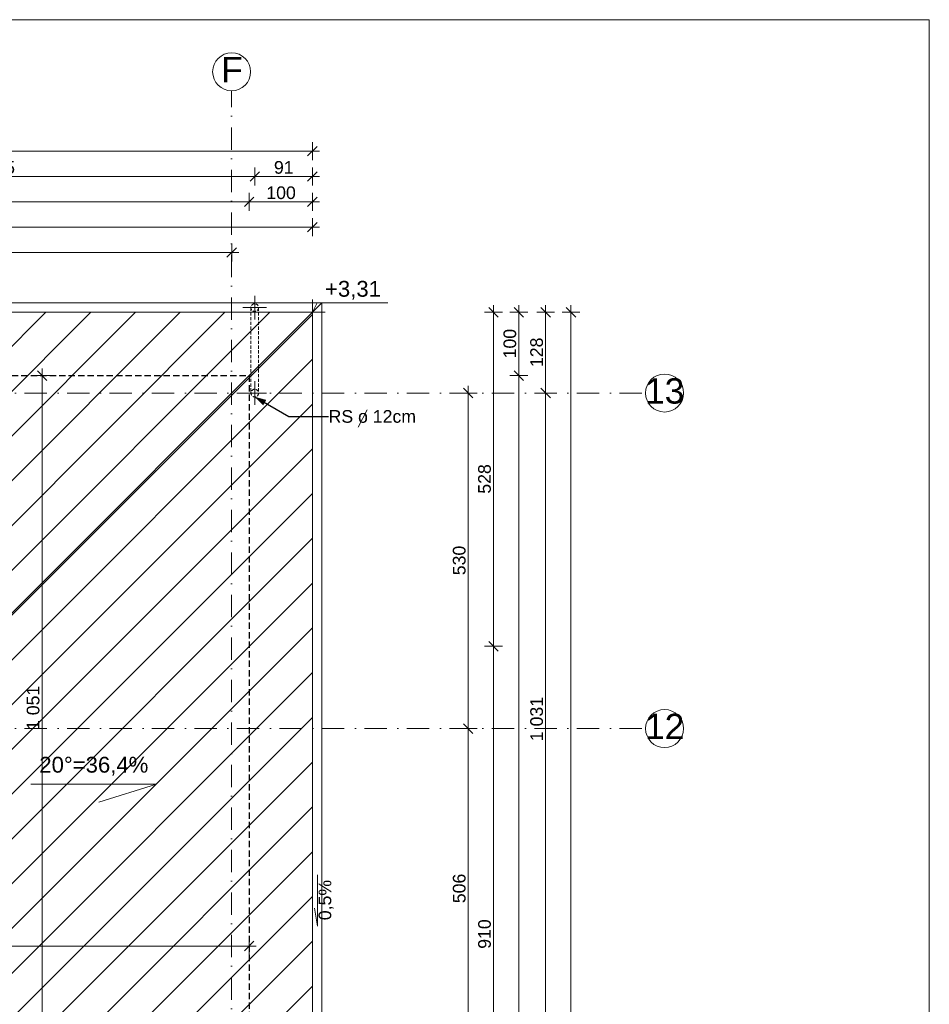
# Model space of a CAD drawing. Header units: centimetres. Extents: x -43488 to -10641, y 2063 to 22960.
# Tile 36 of 71: x -40155 to -38718, y 10271 to 11826. Entities that reach past the tile are written whole.
import ezdxf

# ---------------------------------------------------------------- set-up
doc = ezdxf.new("R2010")
doc.units = ezdxf.units.CM
doc.header["$MEASUREMENT"] = 0
for name, pattern in [('Kreski i kropki', [67.027776, 35.277777, -17.638888, 0, -14.111111]), ('Przerywana BARDZO DROBNA', [7.5, 5, -2.5]), ('Przerywana krótka2', [15, 10, -5])]:
    doc.linetypes.add(name, pattern=pattern)
for name, color, linetype, lineweight, true_color in [('!!!_LINIE_Nr_pióra__6', 7, 'Continuous', 18, 0x3fa3ff), ('!!!Wymiarowanie_Nr_pióra__3', 7, 'Continuous', 35, 0xff6500), ('!!!Wymiarowanie_Nr_pióra__6', 7, 'Continuous', 18, 0x3fa3ff), ('!osie_Nr_pióra__6', 7, 'Continuous', 18, 0x3fa3ff), ('!osie_Nr_pióra__8', 7, 'Continuous', 13, 0x42bda7), ('!powierzchnie_Nr_pióra__8', 7, 'Continuous', 13, 0x42bda7), ('!stolarka_Nr_pióra__5', 7, 'Continuous', 20, 0xfc3c2c), ('_wyposazenie_Nr_pióra__6', 7, 'Continuous', 18, 0x3fa3ff), ('CIENKA_Nr_pióra__4', 7, 'Continuous', 25, 0x31fd59), ('CIENKA_Nr_pióra__6', 7, 'Continuous', 18, 0x3fa3ff), ('linie pomocnicze_Nr_pióra__6', 7, 'Continuous', 18, 0x3fa3ff), ('Linie_Nr_pióra__6', 7, 'Continuous', 18, 0x3fa3ff), ('Otoczenie i krajobraz_Nr_pióra__6', 7, 'Continuous', 18, 0x3fa3ff), ('Wymiarowanie pionowe_Nr_pióra__6', 7, 'Continuous', 18, 0x3fa3ff), ('Wymiarowanie pionowe_Nr_pióra__8', 7, 'Continuous', 13, 0x42bda7)]:
    doc.layers.add(name, color=color, linetype=linetype, lineweight=lineweight, true_color=true_color)
doc.layers.add('!!!Wymiarowanie', color=7, linetype='Continuous')
doc.layers.add('!osie_Nr_pióra__10', color=1, linetype='Continuous', lineweight=0)
doc.styles.add('STYL_AUTOMATYCZNY_1', font='txt')
doc.styles.add('STYL_AUTOMATYCZNY_2', font='arial.ttf')
doc.dimstyles.new('STYL_AUTOMATYCZNY__2', dxfattribs={"dimtxt": 20, "dimasz": 14.25, "dimexe": 0.18, "dimexo": 0.0625, "dimgap": 0, "dimtad": 1, "dimtih": 1, "dimtoh": 1, "dimdec": 0, "dimzin": 0, "dimdsep": 46, "dimtxsty": 'STYL_AUTOMATYCZNY_1', "dimblk": 'ARROWHEAD_6', "dimblk1": 'ARROWHEAD_6', "dimblk2": 'ARROWHEAD_6', "dimcen": 0.09, "dimse1": 1, "dimse2": 1, "dimclrd": 256, "dimclre": 256, "dimclrt": 256, "dimazin": 0, "dimtfac": 1, "dimtdec": 4, "dimtmove": 0, "dimatfit": 3, "dimfxl": 1, "dimtolj": 1, "dimtzin": 0, "dimarcsym": 0})
doc.dimstyles.new('STYL_AUTOMATYCZNY__3', dxfattribs={"dimtxt": 20, "dimasz": 14.25, "dimexe": 0.18, "dimexo": 0.0625, "dimgap": 0, "dimtad": 1, "dimdec": 0, "dimzin": 0, "dimdsep": 46, "dimtxsty": 'STYL_AUTOMATYCZNY_1', "dimblk": 'ARROWHEAD_6', "dimblk1": 'ARROWHEAD_6', "dimblk2": 'ARROWHEAD_6', "dimcen": 0.09, "dimse1": 1, "dimse2": 1, "dimclrd": 256, "dimclre": 256, "dimclrt": 256, "dimazin": 0, "dimtfac": 1, "dimtdec": 4, "dimtmove": 0, "dimatfit": 3, "dimfxl": 1, "dimtolj": 1, "dimtzin": 0, "dimarcsym": 0})
doc.dimstyles.new('STYL_AUTOMATYCZNY__9', dxfattribs={"dimtxt": 0.18, "dimasz": 18.24, "dimexe": 0.18, "dimexo": 0.0625, "dimgap": 0, "dimtad": 0, "dimtih": 1, "dimtoh": 1, "dimdec": 4, "dimzin": 0, "dimdsep": 46, "dimcen": 0.09, "dimadec": 0, "dimazin": 0, "dimtfac": 1, "dimtdec": 4, "dimtmove": 0, "dimatfit": 3, "dimldrblk": 'ARROWHEAD_5', "dimfxl": 1, "dimtolj": 1, "dimtzin": 0, "dimarcsym": 0})

# ---------------------------------------------------------------- blocks, each defined once
blk = doc.blocks.new('*D50')
at = {"layer": '!!!Wymiarowanie_Nr_pióra__3', "color": 30, "linetype": 'Continuous', "lineweight": 35, "true_color": 0xff6500}
for p, q in [((-39374.1, 11271.2), (-39359.1, 11256.2)), ((-39374.1, 9026.2), (-39359.1, 9011.2))]:
    blk.add_line(p, q, dxfattribs=at)
at = {"layer": '!!!Wymiarowanie_Nr_pióra__6', "color": 161, "linetype": 'Continuous', "lineweight": 18, "true_color": 0x3fa3ff}
for p, q in [((-39352.6, 11263.7), (-39380.7, 11263.7)), ((-39366.6, 9018.7), (-39366.6, 11263.7)), ((-39352.6, 9018.7), (-39380.7, 9018.7))]:
    blk.add_line(p, q, dxfattribs=at)
at = {"layer": '!!!Wymiarowanie_Nr_pióra__3', "color": 30, "lineweight": 35, "true_color": 0xff6500, "insert": (-39370.6, 10107), "char_height": 20, "attachment_point": 7, "rotation": 90, "style": 'STYL_AUTOMATYCZNY_1'}
blk.add_mtext('\\A1;{\\pql;\\fArial|b0|i0|c238|p38;2\xa0245}', dxfattribs=at)
blk = doc.blocks.new('ARROWHEAD_6')
at = {"color": 0, "linetype": 'Continuous', "lineweight": 0}
for p, q in [((0, 0), (-1, 0)), ((-0.5, -0.5), (0.5, 0.5))]:
    blk.add_line(p, q, dxfattribs=at)
blk = doc.blocks.new('*D51')
at = {"layer": '!!!Wymiarowanie_Nr_pióra__3', "color": 30, "linetype": 'Continuous', "lineweight": 35, "true_color": 0xff6500}
for p, q in [((-39359.1, 11356.2), (-39374.1, 11371.2)), ((-39374.1, 11271.2), (-39359.1, 11256.2))]:
    blk.add_line(p, q, dxfattribs=at)
at = {"layer": '!!!Wymiarowanie_Nr_pióra__6', "color": 161, "linetype": 'Continuous', "lineweight": 18, "true_color": 0x3fa3ff}
for p, q in [((-39366.6, 11363.7), (-39366.6, 11374.9)), ((-39352.6, 11363.7), (-39380.7, 11363.7)), ((-39366.6, 11263.7), (-39366.6, 11363.7)), ((-39352.6, 11263.7), (-39380.7, 11263.7))]:
    blk.add_line(p, q, dxfattribs=at)
at = {"layer": '!!!Wymiarowanie_Nr_pióra__3', "color": 30, "lineweight": 35, "true_color": 0xff6500, "insert": (-39370.6, 11290.9), "char_height": 20, "attachment_point": 7, "rotation": 90, "style": 'STYL_AUTOMATYCZNY_1'}
blk.add_mtext('\\A1;{\\pql;\\fArial|b0|i0|c238|p38;100}', dxfattribs=at)
blk = doc.blocks.new('*D55')
at = {"layer": '!!!Wymiarowanie_Nr_pióra__3', "color": 30, "linetype": 'Continuous', "lineweight": 35, "true_color": 0xff6500}
for p, q in [((-40612.8, 11465.8), (-40627.8, 11450.8)), ((-39827.8, 11450.8), (-39812.8, 11465.8))]:
    blk.add_line(p, q, dxfattribs=at)
at = {"layer": '!!!Wymiarowanie_Nr_pióra__6', "color": 161, "linetype": 'Continuous', "lineweight": 18, "true_color": 0x3fa3ff}
for p, q in [((-40620.3, 11444.2), (-40620.3, 11472.3)), ((-39820.3, 11444.2), (-39820.3, 11472.3)), ((-40620.3, 11458.3), (-39820.3, 11458.3)), ((-39820.3, 11458.3), (-39809.1, 11458.3))]:
    blk.add_line(p, q, dxfattribs=at)
at = {"layer": '!!!Wymiarowanie_Nr_pióra__3', "color": 30, "lineweight": 35, "true_color": 0xff6500, "insert": (-40243.1, 11462.3), "char_height": 20, "attachment_point": 7, "style": 'STYL_AUTOMATYCZNY_1'}
blk.add_mtext('\\A1;{\\pql;\\fArial|b0|i0|c238|p38;800}', dxfattribs=at)
blk = doc.blocks.new('*D61')
at = {"layer": '!!!Wymiarowanie_Nr_pióra__3', "color": 30, "linetype": 'Continuous', "lineweight": 35, "true_color": 0xff6500}
for p, q in [((-40740.3, 11505.8), (-40755.3, 11490.8)), ((-39700.3, 11490.8), (-39685.3, 11505.8))]:
    blk.add_line(p, q, dxfattribs=at)
at = {"layer": '!!!Wymiarowanie_Nr_pióra__6', "color": 161, "linetype": 'Continuous', "lineweight": 18, "true_color": 0x3fa3ff}
for p, q in [((-40747.8, 11484.2), (-40747.8, 11512.3)), ((-39692.8, 11484.2), (-39692.8, 11512.3)), ((-40747.8, 11498.3), (-39692.8, 11498.3)), ((-39692.8, 11498.3), (-39681.6, 11498.3))]:
    blk.add_line(p, q, dxfattribs=at)
at = {"layer": '!!!Wymiarowanie_Nr_pióra__3', "color": 30, "lineweight": 35, "true_color": 0xff6500, "insert": (-40254.5, 11502.3), "char_height": 20, "attachment_point": 7, "style": 'STYL_AUTOMATYCZNY_1'}
blk.add_mtext('\\A1;{\\pql;\\fArial|b0|i0|c238|p38;1\xa0055}', dxfattribs=at)
blk = doc.blocks.new('*D69')
at = {"layer": '!!!Wymiarowanie_Nr_pióra__3', "color": 30, "linetype": 'Continuous', "lineweight": 35, "true_color": 0xff6500}
for p, q in [((-40640.3, 11545.8), (-40655.3, 11530.8)), ((-39785.3, 11545.8), (-39800.3, 11530.8))]:
    blk.add_line(p, q, dxfattribs=at)
at = {"layer": '!!!Wymiarowanie_Nr_pióra__6', "color": 161, "linetype": 'Continuous', "lineweight": 18, "true_color": 0x3fa3ff}
for p, q in [((-40647.8, 11524.2), (-40647.8, 11552.3)), ((-39792.8, 11524.2), (-39792.8, 11552.3)), ((-40647.8, 11538.3), (-39792.8, 11538.3))]:
    blk.add_line(p, q, dxfattribs=at)
at = {"layer": '!!!Wymiarowanie_Nr_pióra__3', "color": 30, "lineweight": 35, "true_color": 0xff6500, "insert": (-40243.1, 11542.3), "char_height": 20, "attachment_point": 7, "style": 'STYL_AUTOMATYCZNY_1'}
blk.add_mtext('\\A1;{\\pql;\\fArial|b0|i0|c238|p38;855}', dxfattribs=at)
blk = doc.blocks.new('*D70')
at = {"layer": '!!!Wymiarowanie_Nr_pióra__3', "color": 30, "linetype": 'Continuous', "lineweight": 35, "true_color": 0xff6500}
for p, q in [((-39785.3, 11545.8), (-39800.3, 11530.8)), ((-39700.3, 11530.8), (-39685.3, 11545.8))]:
    blk.add_line(p, q, dxfattribs=at)
at = {"layer": '!!!Wymiarowanie_Nr_pióra__6', "color": 161, "linetype": 'Continuous', "lineweight": 18, "true_color": 0x3fa3ff}
for p, q in [((-39792.8, 11524.2), (-39792.8, 11552.3)), ((-39692.8, 11524.2), (-39692.8, 11552.3)), ((-39792.8, 11538.3), (-39692.8, 11538.3)), ((-39692.8, 11538.3), (-39681.6, 11538.3))]:
    blk.add_line(p, q, dxfattribs=at)
at = {"layer": '!!!Wymiarowanie_Nr_pióra__3', "color": 30, "lineweight": 35, "true_color": 0xff6500, "insert": (-39765.6, 11542.3), "char_height": 20, "attachment_point": 7, "style": 'STYL_AUTOMATYCZNY_1'}
blk.add_mtext('\\A1;{\\pql;\\fArial|b0|i0|c238|p38;100}', dxfattribs=at)
blk = doc.blocks.new('*D80')
at = {"layer": '!!!Wymiarowanie_Nr_pióra__3', "color": 30, "linetype": 'Continuous', "lineweight": 35, "true_color": 0xff6500}
for p, q in [((-39276.8, 11356.2), (-39291.8, 11371.2)), ((-39291.8, 8676.2), (-39276.8, 8661.2))]:
    blk.add_line(p, q, dxfattribs=at)
at = {"layer": '!!!Wymiarowanie_Nr_pióra__6', "color": 161, "linetype": 'Continuous', "lineweight": 18, "true_color": 0x3fa3ff}
for p, q in [((-39284.3, 11363.7), (-39284.3, 11374.9)), ((-39270.2, 11363.7), (-39298.3, 11363.7)), ((-39284.3, 8668.7), (-39284.3, 11363.7)), ((-39270.2, 8668.7), (-39298.3, 8668.7)), ((-39284.3, 8657.4), (-39284.3, 8668.7))]:
    blk.add_line(p, q, dxfattribs=at)
at = {"layer": '!!!Wymiarowanie_Nr_pióra__3', "color": 30, "lineweight": 35, "true_color": 0xff6500, "insert": (-39288.3, 9982), "char_height": 20, "attachment_point": 7, "rotation": 90, "style": 'STYL_AUTOMATYCZNY_1'}
blk.add_mtext('\\A1;{\\pql;\\fArial|b0|i0|c238|p38;2\xa0695}', dxfattribs=at)
blk = doc.blocks.new('*D81')
at = {"layer": '!!!Wymiarowanie_Nr_pióra__3', "color": 30, "linetype": 'Continuous', "lineweight": 35, "true_color": 0xff6500}
for p, q in [((-42599.3, 11625.8), (-42614.3, 11610.8)), ((-39700.3, 11610.8), (-39685.3, 11625.8))]:
    blk.add_line(p, q, dxfattribs=at)
at = {"layer": '!!!Wymiarowanie_Nr_pióra__6', "color": 161, "linetype": 'Continuous', "lineweight": 18, "true_color": 0x3fa3ff}
for p, q in [((-42618.1, 11618.3), (-42606.8, 11618.3)), ((-42606.8, 11604.2), (-42606.8, 11632.3)), ((-42606.8, 11618.3), (-39692.8, 11618.3)), ((-39692.8, 11604.2), (-39692.8, 11632.3)), ((-39692.8, 11618.3), (-39681.6, 11618.3))]:
    blk.add_line(p, q, dxfattribs=at)
at = {"layer": '!!!Wymiarowanie_Nr_pióra__3', "color": 30, "lineweight": 35, "true_color": 0xff6500, "insert": (-41184, 11622.3), "char_height": 20, "attachment_point": 7, "style": 'STYL_AUTOMATYCZNY_1'}
blk.add_mtext('\\A1;{\\pql;\\fArial|b0|i0|c238|p38;2\xa0914}', dxfattribs=at)
blk = doc.blocks.new('*D95')
at = {"layer": '!!!Wymiarowanie_Nr_pióra__3', "color": 30, "linetype": 'Continuous', "lineweight": 35, "true_color": 0xff6500}
for p, q in [((-39414.1, 10843.7), (-39399.1, 10828.7)), ((-39414.1, 9933.7), (-39399.1, 9918.7))]:
    blk.add_line(p, q, dxfattribs=at)
at = {"layer": '!!!Wymiarowanie_Nr_pióra__6', "color": 161, "linetype": 'Continuous', "lineweight": 18, "true_color": 0x3fa3ff}
for p, q in [((-39392.6, 10836.2), (-39420.7, 10836.2)), ((-39406.6, 9926.2), (-39406.6, 10836.2)), ((-39392.6, 9926.2), (-39420.7, 9926.2))]:
    blk.add_line(p, q, dxfattribs=at)
at = {"layer": '!!!Wymiarowanie_Nr_pióra__3', "color": 30, "lineweight": 35, "true_color": 0xff6500, "insert": (-39410.6, 10358.4), "char_height": 20, "attachment_point": 7, "rotation": 90, "style": 'STYL_AUTOMATYCZNY_1'}
blk.add_mtext('\\A1;{\\pql;\\fArial|b0|i0|c238|p38;910}', dxfattribs=at)
blk = doc.blocks.new('*D96')
at = {"layer": '!!!Wymiarowanie_Nr_pióra__3', "color": 30, "linetype": 'Continuous', "lineweight": 35, "true_color": 0xff6500}
for p, q in [((-39399.1, 11356.2), (-39414.1, 11371.2)), ((-39414.1, 10843.7), (-39399.1, 10828.7))]:
    blk.add_line(p, q, dxfattribs=at)
at = {"layer": '!!!Wymiarowanie_Nr_pióra__6', "color": 161, "linetype": 'Continuous', "lineweight": 18, "true_color": 0x3fa3ff}
for p, q in [((-39406.6, 11363.7), (-39406.6, 11374.9)), ((-39392.6, 11363.7), (-39420.7, 11363.7)), ((-39406.6, 10836.2), (-39406.6, 11363.7)), ((-39392.6, 10836.2), (-39420.7, 10836.2))]:
    blk.add_line(p, q, dxfattribs=at)
at = {"layer": '!!!Wymiarowanie_Nr_pióra__3', "color": 30, "lineweight": 35, "true_color": 0xff6500, "insert": (-39410.6, 11077.2), "char_height": 20, "attachment_point": 7, "rotation": 90, "style": 'STYL_AUTOMATYCZNY_1'}
blk.add_mtext('\\A1;{\\pql;\\fArial|b0|i0|c238|p38;528}', dxfattribs=at)
blk = doc.blocks.new('*D104')
at = {"layer": '!!!Wymiarowanie_Nr_pióra__3', "color": 30, "linetype": 'Continuous', "lineweight": 35, "true_color": 0xff6500}
for p, q in [((-39331.8, 11243.7), (-39316.8, 11228.7)), ((-39331.8, 10212.3), (-39316.8, 10197.3))]:
    blk.add_line(p, q, dxfattribs=at)
at = {"layer": '!!!Wymiarowanie_Nr_pióra__6', "color": 161, "linetype": 'Continuous', "lineweight": 18, "true_color": 0x3fa3ff}
for p, q in [((-39310.2, 11236.2), (-39338.3, 11236.2)), ((-39324.3, 10204.8), (-39324.3, 11236.2)), ((-39310.2, 10204.8), (-39338.3, 10204.8))]:
    blk.add_line(p, q, dxfattribs=at)
at = {"layer": '!!!Wymiarowanie_Nr_pióra__3', "color": 30, "lineweight": 35, "true_color": 0xff6500, "insert": (-39328.3, 10686.3), "char_height": 20, "attachment_point": 7, "rotation": 90, "style": 'STYL_AUTOMATYCZNY_1'}
blk.add_mtext('\\A1;{\\pql;\\fArial|b0|i0|c238|p38;1\xa0031}', dxfattribs=at)
blk = doc.blocks.new('*D105')
at = {"layer": '!!!Wymiarowanie_Nr_pióra__3', "color": 30, "linetype": 'Continuous', "lineweight": 35, "true_color": 0xff6500}
for p, q in [((-39316.8, 11356.2), (-39331.8, 11371.2)), ((-39331.8, 11243.7), (-39316.8, 11228.7))]:
    blk.add_line(p, q, dxfattribs=at)
at = {"layer": '!!!Wymiarowanie_Nr_pióra__6', "color": 161, "linetype": 'Continuous', "lineweight": 18, "true_color": 0x3fa3ff}
for p, q in [((-39324.3, 11363.7), (-39324.3, 11374.9)), ((-39310.2, 11363.7), (-39338.3, 11363.7)), ((-39324.3, 11236.2), (-39324.3, 11363.7)), ((-39310.2, 11236.2), (-39338.3, 11236.2))]:
    blk.add_line(p, q, dxfattribs=at)
at = {"layer": '!!!Wymiarowanie_Nr_pióra__3', "color": 30, "lineweight": 35, "true_color": 0xff6500, "insert": (-39328.3, 11277.2), "char_height": 20, "attachment_point": 7, "rotation": 90, "style": 'STYL_AUTOMATYCZNY_1'}
blk.add_mtext('\\A1;{\\pql;\\fArial|b0|i0|c238|p38;128}', dxfattribs=at)
blk = doc.blocks.new('*D137')
at = {"layer": '!!!Wymiarowanie_Nr_pióra__3', "color": 30, "linetype": 'Continuous', "lineweight": 35, "true_color": 0xff6500}
for p, q in [((-40581.7, 11585.8), (-40596.7, 11570.8)), ((-39776.3, 11585.8), (-39791.3, 11570.8))]:
    blk.add_line(p, q, dxfattribs=at)
at = {"layer": '!!!Wymiarowanie_Nr_pióra__6', "color": 161, "linetype": 'Continuous', "lineweight": 18, "true_color": 0x3fa3ff}
for p, q in [((-40589.2, 11564.2), (-40589.2, 11592.3)), ((-39783.8, 11564.2), (-39783.8, 11592.3)), ((-40589.2, 11578.3), (-39783.8, 11578.3))]:
    blk.add_line(p, q, dxfattribs=at)
at = {"layer": '!!!Wymiarowanie_Nr_pióra__3', "color": 30, "lineweight": 35, "true_color": 0xff6500, "insert": (-40209.3, 11582.3), "char_height": 20, "attachment_point": 7, "style": 'STYL_AUTOMATYCZNY_1'}
blk.add_mtext('\\A1;{\\pql;\\fArial|b0|i0|c238|p38;805}', dxfattribs=at)
blk = doc.blocks.new('*D138')
at = {"layer": '!!!Wymiarowanie_Nr_pióra__3', "color": 30, "linetype": 'Continuous', "lineweight": 35, "true_color": 0xff6500}
for p, q in [((-39776.3, 11585.8), (-39791.3, 11570.8)), ((-39700.3, 11570.8), (-39685.3, 11585.8))]:
    blk.add_line(p, q, dxfattribs=at)
at = {"layer": '!!!Wymiarowanie_Nr_pióra__6', "color": 161, "linetype": 'Continuous', "lineweight": 18, "true_color": 0x3fa3ff}
for p, q in [((-39783.8, 11564.2), (-39783.8, 11592.3)), ((-39692.8, 11564.2), (-39692.8, 11592.3)), ((-39783.8, 11578.3), (-39692.8, 11578.3)), ((-39692.8, 11578.3), (-39681.6, 11578.3))]:
    blk.add_line(p, q, dxfattribs=at)
at = {"layer": '!!!Wymiarowanie_Nr_pióra__3', "color": 30, "lineweight": 35, "true_color": 0xff6500, "insert": (-39753.5, 11582.3), "char_height": 20, "attachment_point": 7, "style": 'STYL_AUTOMATYCZNY_1'}
blk.add_mtext('\\A1;{\\pql;\\fArial|b0|i0|c238|p38;91}', dxfattribs=at)
blk = doc.blocks.new('*D176')
at = {"layer": '!!!Wymiarowanie_Nr_pióra__3', "color": 30, "linetype": 'Continuous', "lineweight": 35, "true_color": 0xff6500}
for p, q in [((-40613.3, 10370.2), (-40628.3, 10355.2)), ((-39800.3, 10355.2), (-39785.3, 10370.2))]:
    blk.add_line(p, q, dxfattribs=at)
at = {"layer": '!!!Wymiarowanie_Nr_pióra__6', "color": 161, "linetype": 'Continuous', "lineweight": 18, "true_color": 0x3fa3ff}
for p, q in [((-40620.8, 10348.7), (-40620.8, 10376.8)), ((-39792.8, 10348.7), (-39792.8, 10376.8)), ((-40620.8, 10362.7), (-39792.8, 10362.7)), ((-39792.8, 10362.7), (-39781.6, 10362.7))]:
    blk.add_line(p, q, dxfattribs=at)
at = {"layer": '!!!Wymiarowanie_Nr_pióra__3', "color": 30, "lineweight": 35, "true_color": 0xff6500, "insert": (-40229.6, 10366.7), "char_height": 20, "attachment_point": 7, "style": 'STYL_AUTOMATYCZNY_1'}
blk.add_mtext('\\A1;{\\pql;\\fArial|b0|i0|c238|p38;828}', dxfattribs=at)
blk = doc.blocks.new('*D206')
at = {"layer": '!!!Wymiarowanie_Nr_pióra__3', "color": 30, "linetype": 'Continuous', "lineweight": 35, "true_color": 0xff6500}
for p, q in [((-40112.3, 11256.2), (-40127.3, 11271.2)), ((-40127.3, 10220.2), (-40112.3, 10205.2))]:
    blk.add_line(p, q, dxfattribs=at)
at = {"layer": '!!!Wymiarowanie_Nr_pióra__6', "color": 161, "linetype": 'Continuous', "lineweight": 18, "true_color": 0x3fa3ff}
for p, q in [((-40105.7, 11263.7), (-40133.8, 11263.7)), ((-40119.8, 11263.7), (-40119.8, 11274.9)), ((-40119.8, 10212.7), (-40119.8, 11263.7)), ((-40105.7, 10212.7), (-40133.8, 10212.7))]:
    blk.add_line(p, q, dxfattribs=at)
at = {"layer": '!!!Wymiarowanie_Nr_pióra__3', "color": 30, "lineweight": 35, "true_color": 0xff6500, "insert": (-40123.8, 10704), "char_height": 20, "attachment_point": 7, "rotation": 90, "style": 'STYL_AUTOMATYCZNY_1'}
blk.add_mtext('\\A1;{\\pql;\\fArial|b0|i0|c238|p38;1\xa0051}', dxfattribs=at)
blk = doc.blocks.new('*D211')
at = {"layer": '!!!Wymiarowanie_Nr_pióra__3', "color": 30, "linetype": 'Continuous', "lineweight": 35, "true_color": 0xff6500}
for p, q in [((-39454.1, 10713.7), (-39439.1, 10698.7)), ((-39454.1, 10207.7), (-39439.1, 10192.7))]:
    blk.add_line(p, q, dxfattribs=at)
at = {"layer": '!!!Wymiarowanie_Nr_pióra__6', "color": 161, "linetype": 'Continuous', "lineweight": 18, "true_color": 0x3fa3ff}
for p, q in [((-39432.6, 10706.2), (-39460.7, 10706.2)), ((-39446.6, 10200.2), (-39446.6, 10706.2)), ((-39432.6, 10200.2), (-39460.7, 10200.2))]:
    blk.add_line(p, q, dxfattribs=at)
at = {"layer": '!!!Wymiarowanie_Nr_pióra__3', "color": 30, "lineweight": 35, "true_color": 0xff6500, "insert": (-39450.6, 10430.4), "char_height": 20, "attachment_point": 7, "rotation": 90, "style": 'STYL_AUTOMATYCZNY_1'}
blk.add_mtext('\\A1;{\\pql;\\fArial|b0|i0|c238|p38;506}', dxfattribs=at)
blk = doc.blocks.new('*D212')
at = {"layer": '!!!Wymiarowanie_Nr_pióra__3', "color": 30, "linetype": 'Continuous', "lineweight": 35, "true_color": 0xff6500}
for p, q in [((-39439.1, 11228.7), (-39454.1, 11243.7)), ((-39454.1, 10713.7), (-39439.1, 10698.7))]:
    blk.add_line(p, q, dxfattribs=at)
at = {"layer": '!!!Wymiarowanie_Nr_pióra__6', "color": 161, "linetype": 'Continuous', "lineweight": 18, "true_color": 0x3fa3ff}
for p, q in [((-39446.6, 11236.2), (-39446.6, 11247.4)), ((-39432.6, 11236.2), (-39460.7, 11236.2)), ((-39446.6, 10706.2), (-39446.6, 11236.2)), ((-39432.6, 10706.2), (-39460.7, 10706.2))]:
    blk.add_line(p, q, dxfattribs=at)
at = {"layer": '!!!Wymiarowanie_Nr_pióra__3', "color": 30, "lineweight": 35, "true_color": 0xff6500, "insert": (-39450.6, 10948.4), "char_height": 20, "attachment_point": 7, "rotation": 90, "style": 'STYL_AUTOMATYCZNY_1'}
blk.add_mtext('\\A1;{\\pql;\\fArial|b0|i0|c238|p38;530}', dxfattribs=at)
blk = doc.blocks.new('ARROWHEAD_5')
at = {"linetype": 'Continuous', "lineweight": 0}
blk.add_hatch(color=0, dxfattribs=at).paths.add_polyline_path([(-1, 0.2679), (0, 0), (-1, -0.2679)])
at = {"color": 0, "linetype": 'Continuous', "lineweight": 0}
blk.add_line((0, 0), (-1, 0), dxfattribs=at)

msp = doc.modelspace()

# ---------------------------------------------------------------- hatches: boundary and pattern name
at = {"layer": '!powierzchnie_Nr_pióra__8', "linetype": 'Continuous', "lineweight": 13, "true_color": 0x42bda7}
h = msp.add_hatch(dxfattribs=at)
h.set_pattern_fill('bloczki_ceramiczne__3', color=135, style=0, pattern_type=2)
h.set_pattern_definition([(45, (0, 0), (-35.35534, 35.35534), [])])
h.paths.add_polyline_path([(-40747.84, 11363.67), (-39692.84, 11363.67), (-39692.84, 8918.67), (-40685.17, 8918.67), (-40197.08, 9926.17), (-40747.84, 11063.03)])

# ---------------------------------------------------------------- linework, layer by layer
at = {"layer": '!!!_LINIE_Nr_pióra__6', "color": 161, "linetype": 'Continuous', "lineweight": 18, "true_color": 0x3fa3ff}
for p, q in [((-38718.1, 11825.88), (-43487.7, 11825.88)), ((-38718.1, 7960.38), (-38718.1, 11825.88))]:
    msp.add_line(p, q, dxfattribs=at)
at = {"layer": '!osie_Nr_pióra__6', "color": 161, "linetype": 'Kreski i kropki', "lineweight": 18, "true_color": 0x3fa3ff}
for p, q in [((-39820.34, 8331.18), (-39820.34, 11713.59)), ((-43101.19, 11236.17), (-39166.43, 11236.17)), ((-43101.19, 10706.17), (-39166.43, 10706.17))]:
    msp.add_line(p, q, dxfattribs=at)
at = {"layer": '!osie_Nr_pióra__8', "color": 135, "linetype": 'Continuous', "lineweight": 13, "true_color": 0x42bda7}
for centre in [(-39820.34, 11743.59), (-39136.43, 11236.17), (-39136.43, 10706.17)]:
    msp.add_circle(centre, 30, dxfattribs=at)
at = {"layer": 'CIENKA_Nr_pióra__4', "color": 100, "linetype": 'Przerywana krótka2', "lineweight": 25, "true_color": 0x31fd59}
for p, q in [((-40647.84, 11263.67), (-39792.84, 11263.67)), ((-39792.84, 11263.67), (-39792.84, 9018.67))]:
    msp.add_line(p, q, dxfattribs=at)
at = {"layer": 'CIENKA_Nr_pióra__6', "color": 161, "linetype": 'Continuous', "lineweight": 18, "true_color": 0x3fa3ff}
for p, q in [((-39677.84, 11378.67), (-40762.84, 11378.67)), ((-39692.84, 11363.67), (-39677.84, 11378.67)), ((-39677.84, 8903.67), (-39677.84, 11378.67)), ((-39692.84, 11363.67), (-40747.84, 11363.67)), ((-40220.34, 10836.17), (-39692.84, 11363.67)), ((-39692.84, 8918.67), (-39692.84, 11363.67))]:
    msp.add_line(p, q, dxfattribs=at)
at = {"layer": 'linie pomocnicze_Nr_pióra__6', "color": 161, "linetype": 'Przerywana BARDZO DROBNA', "lineweight": 18, "true_color": 0x3fa3ff}
for p, q in [((-39789.84, 11371.17), (-39789.84, 11236.17)), ((-39777.84, 11371.17), (-39777.84, 11236.17))]:
    msp.add_line(p, q, dxfattribs=at)
for centre in [(-39783.84, 11371.17), (-39783.84, 11236.17)]:
    msp.add_circle(centre, 6, dxfattribs=at)
at = {"layer": 'Linie_Nr_pióra__6', "color": 161, "linetype": 'Continuous', "lineweight": 18, "true_color": 0x3fa3ff}
for p, q in [((-39783.84, 11389.85), (-39783.84, 11352.49)), ((-39802.52, 11371.17), (-39765.16, 11371.17)), ((-39783.84, 11254.85), (-39783.84, 11217.49)), ((-39802.52, 11236.17), (-39765.16, 11236.17)), ((-40137.39, 10618.4), (-39938.82, 10618.4)), ((-39938.82, 10618.4), (-40030.31, 10589.98))]:
    msp.add_line(p, q, dxfattribs=at)
at = {"layer": 'Otoczenie i krajobraz_Nr_pióra__6', "color": 161, "linetype": 'Continuous', "lineweight": 18, "true_color": 0x3fa3ff}
for p, q in [((-39620.47, 11182.13), (-39606.49, 11209.42)), ((-39684.61, 10475.09), (-39684.61, 10393.88)), ((-39684.61, 10393.88), (-39689.53, 10422.3))]:
    msp.add_line(p, q, dxfattribs=at)
at = {"layer": 'Wymiarowanie pionowe_Nr_pióra__6', "color": 161, "linetype": 'Continuous', "lineweight": 18, "true_color": 0x3fa3ff}
for p, q in [((-39692.84, 11343.67), (-39692.84, 11383.67)), ((-39692.84, 11363.67), (-39685.34, 11378.67)), ((-39685.34, 11378.67), (-39573.71, 11378.67)), ((-39712.84, 11363.67), (-39672.84, 11363.67))]:
    msp.add_line(p, q, dxfattribs=at)

# ---------------------------------------------------------------- texts
at = {"layer": '!osie_Nr_pióra__10', "color": 1, "linetype": 'Continuous', "lineweight": 0, "char_height": 40, "attachment_point": 4, "style": 'STYL_AUTOMATYCZNY_1'}
for s, insert in [('\\A1;{\\pql;\\fArial|b0|i0|c238|p38;F}', (-39836.91, 11747.02)), ('\\A1;{\\pql;\\fArial|b0|i0|c238|p38;13}', (-39167.28, 11239.25)), ('\\A1;{\\pql;\\fArial|b0|i0|c238|p38;12}', (-39167.28, 10709.6))]:
    msp.add_mtext(s, dxfattribs=dict(at, insert=insert))
at = {"layer": '!stolarka_Nr_pióra__5', "color": 20, "linetype": 'Continuous', "lineweight": 20, "true_color": 0xfc3c2c, "insert": (-40038.1, 10646.8), "char_height": 25, "attachment_point": 5, "style": 'STYL_AUTOMATYCZNY_1'}
msp.add_mtext('\\A1;{\\pqc;\\fArial|b0|i0|c238|p38;20°=36,4% }', dxfattribs=at)
at = {"layer": '!stolarka_Nr_pióra__5', "color": 20, "linetype": 'Continuous', "lineweight": 20, "true_color": 0xfc3c2c, "insert": (-39671.12, 10435.34), "char_height": 20, "attachment_point": 5, "rotation": 90, "style": 'STYL_AUTOMATYCZNY_1'}
msp.add_mtext('\\A1;{\\pqc;\\fArial|b0|i0|c238|p38;0,5%}', dxfattribs=at)
at = {"layer": '_wyposazenie_Nr_pióra__6', "color": 161, "linetype": 'Continuous', "lineweight": 18, "true_color": 0x3fa3ff, "insert": (-39667.21, 11199.12), "char_height": 20, "attachment_point": 4, "style": 'STYL_AUTOMATYCZNY_2'}
msp.add_mtext('\\A1;{\\pql;\\fArial|b0|i0|c178|p38;RS o 12cm}', dxfattribs=at)
at = {"layer": 'Wymiarowanie pionowe_Nr_pióra__8', "color": 135, "lineweight": 13, "true_color": 0x42bda7, "insert": (-39672.84, 11383.67), "char_height": 25, "attachment_point": 7, "style": 'STYL_AUTOMATYCZNY_1'}
msp.add_mtext('\\A1;{\\pql;\\fArial|b0|i0|c238|p38;+3,31}', dxfattribs=at)

# ---------------------------------------------------------------- dimensions: what is measured, and where the dimension line sits
at = {"layer": '!!!Wymiarowanie', "color": 161, "linetype": 'Continuous', "lineweight": 18, "true_color": 0x3fa3ff}
for base, p1, p2, picture, middle in [((-39820.34, 11458.28), (-40620.34, 11743.59), (-39820.34, 11743.59), '*D55', (-40220.23, 11472.28)), ((-39692.84, 11618.28), (-42606.84, 10487.67), (-39692.84, 11363.67), '*D81', (-41149.68, 11632.28)), ((-39783.84, 11578.28), (-40589.2, 11378.67), (-39783.84, 11389.85), '*D137', (-40186.41, 11592.28)), ((-39692.84, 11578.28), (-39783.84, 11389.85), (-39692.84, 11363.67), '*D138', (-39738.27, 11592.28)), ((-39692.84, 11498.28), (-40747.84, 11363.67), (-39692.84, 11363.67), '*D61', (-40220.18, 11512.28)), ((-39792.84, 11538.28), (-40647.84, 11263.67), (-39792.84, 11263.67), '*D69', (-40220.23, 11552.28)), ((-39692.84, 11538.28), (-39792.84, 11263.67), (-39692.84, 11363.67), '*D70', (-39742.73, 11552.28)), ((-39792.84, 10362.72), (-40620.84, 10395.67), (-39792.84, 10123.36), '*D176', (-40206.73, 10376.72))]:
    dim = msp.add_linear_dim(base=base, p1=p1, p2=p2, dimstyle='STYL_AUTOMATYCZNY__2', dxfattribs=at)
    dim.commit()
    dim.dimension.update_dxf_attribs({"geometry": picture, "text_midpoint": middle, "dimtype": 160})
for base, p1, p2, picture, middle in [((-39284.26, 11363.67), (-41117.84, 8668.67), (-39692.84, 11363.67), '*D80', (-39298.26, 10016.33)), ((-39406.6338, 11363.6685), (-40220.3374, 10836.1679), (-39692.8371, 11363.6685), '*D96', (-39420.6338, 11100.023)), ((-39366.63, 11363.67), (-39792.84, 11263.67), (-39692.84, 11363.67), '*D51', (-39380.63, 11313.77)), ((-39324.2612, 11363.6685), (-39765.1568, 11236.1679), (-39692.8371, 11363.6685), '*D105', (-39338.2612, 11300.023)), ((-40119.78, 11263.67), (-40043.84, 10212.67), (-39792.84, 11263.67), '*D206', (-40133.78, 10738.33)), ((-39366.63, 11263.67), (-39792.84, 9018.67), (-39792.84, 11263.67), '*D50', (-39380.63, 10141.33)), ((-39446.63, 11236.17), (-39136.43, 10706.17), (-39136.43, 11236.17), '*D212', (-39460.63, 10971.27)), ((-39324.26, 11236.17), (-39666.66, 10204.82), (-39765.16, 11236.17), '*D104', (-39338.26, 10720.65)), ((-39406.63, 10836.17), (-40308.2, 9926.17), (-40220.34, 10836.17), '*D95', (-39420.63, 10381.27)), ((-39446.63, 10706.17), (-39136.43, 10200.17), (-39136.43, 10706.17), '*D211', (-39460.63, 10453.27))]:
    dim = msp.add_linear_dim(base=base, p1=p1, p2=p2, angle=90, dimstyle='STYL_AUTOMATYCZNY__3', dxfattribs=at)
    dim.commit()
    dim.dimension.update_dxf_attribs({"geometry": picture, "text_midpoint": middle, "dimtype": 160, "text_rotation": 90})

# ---------------------------------------------------------------- leaders
at = {"layer": '_wyposazenie_Nr_pióra__6', "color": 161, "linetype": 'Continuous', "lineweight": 18, "true_color": 0x3fa3ff, "annotation_type": 0, "has_hookline": 1, "hookline_direction": 0, "text_width": 131.99}
msp.add_leader([(-39783.84, 11230.17), (-39729.75, 11199.12), (-39667.21, 11199.12)], dimstyle='STYL_AUTOMATYCZNY__9', dxfattribs=at)

doc.saveas('drawing.dxf')
